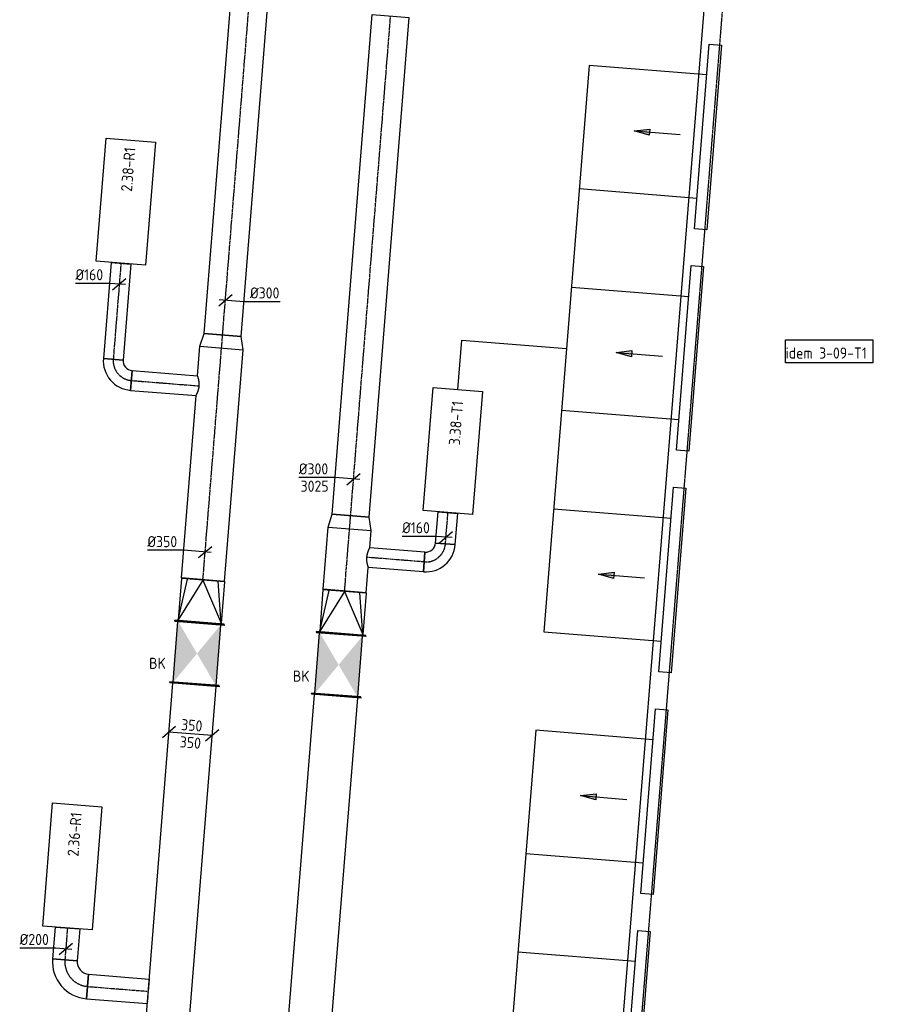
# Model space of a CAD drawing. Header units: millimetres. Extents: x -2745 to 52607, y -299 to 65129.
# Tile 30 of 40: x 8416 to 15356, y 34775 to 42748. Entities that reach past the tile are written whole.
import ezdxf

# ---------------------------------------------------------------- set-up
doc = ezdxf.new("R2010")
doc.units = ezdxf.units.MM
for name, pattern in [('2322107', [2000, 1000, 1000]), ('2322108', [7, 5, -2]), ('CENTER2', [28.575, 19.05, -3.175, 3.175, -3.175]), ('SMALL_DASH', [1.5, 0.5, -1])]:
    doc.linetypes.add(name, pattern=pattern)
for name, color, linetype in [('WL561---_AANVOER', 1, '2322107'), ('WL561---_RETOUR', 5, '2322108'), ('WL570---_APP', 2, 'Continuous'), ('WL570---_RETOUR_D', 4, 'Continuous'), ('WL570---_RETOUR_HL', 1, 'CENTER2'), ('WL570---_TOEVOER', 3, 'Continuous'), ('WL570---_TOEVOER_D', 3, 'Continuous'), ('WL570---_TOEVOER_HL', 1, 'CENTER2'), ('WL570---_TOEVOER_RST', 3, 'Continuous'), ('WM570---', 1, 'Continuous'), ('WM570---_RETOUR', 1, 'Continuous'), ('WM570---_TOEVOER', 1, 'Continuous')]:
    doc.layers.add(name, color=color, linetype=linetype)
doc.styles.add('STABICAD-018', font='ISOCP.SHX', dxfattribs={"height": 90})
doc.styles.add('STABICAD-025', font='ISOCP.SHX', dxfattribs={"height": 125})

# ---------------------------------------------------------------- blocks, each defined once
blk = doc.blocks.new('*U990')
at = {"color": 0, "linetype": 'Continuous'}
for p, q in [((0, 200, -3025), (5, 200, -3025)), ((0, -200, -3025), (0, 200, -3025)), ((5, -200, -3025), (5, 200, -3025)), ((5, 175, -3025), (7418.8, 175, -3025)), ((7423.8, 200, -3025), (7418.8, 200, -3025)), ((7418.8, -200, -3025), (7418.8, 200, -3025)), ((7423.8, -200, -3025), (7423.8, 200, -3025)), ((0, -200, -3025), (5, -200, -3025)), ((5, -175, -3025), (7418.8, -175, -3025)), ((7423.8, -200, -3025), (7418.8, -200, -3025))]:
    blk.add_line(p, q, dxfattribs=at)
at = {"layer": 'WM570---_RETOUR', "color": 2, "style": 'STABICAD-025'}
for tag, p in [('SECTIONCODE', (9103.7, 30178.7, 3025)), ('POSITIONCODE', (9103.7, 30178.7, 3025)), ('CODE', (9237.1, 29966.1, 3025))]:
    blk.add_attdef(tag, p, '', height=1.8, dxfattribs=at)
blk = doc.blocks.new('*U958')
at = {"color": 0, "linetype": 'Continuous'}
for p, q in [((0, 200, -3025), (5, 200, -3025)), ((0, -200, -3025), (0, 200, -3025)), ((5, -200, -3025), (5, 200, -3025)), ((5, 175, -3025), (4409, 175, -3025)), ((4414, 200, -3025), (4409, 200, -3025)), ((4409, -200, -3025), (4409, 200, -3025)), ((4414, -200, -3025), (4414, 200, -3025)), ((0, -200, -3025), (5, -200, -3025)), ((5, -175, -3025), (4409, -175, -3025)), ((4414, -200, -3025), (4409, -200, -3025))]:
    blk.add_line(p, q, dxfattribs=at)
at = {"layer": 'WM570---_RETOUR', "color": 2, "style": 'STABICAD-025'}
for tag in ['CODE', 'SECTIONCODE', 'POSITIONCODE']:
    blk.add_attdef(tag, (10624.2, 32874.7, 3025), '', height=1.8, dxfattribs=at)
blk = doc.blocks.new('*U988')
at = {"linetype": 'Continuous'}
for points in [[(-250, 175), (250, 175), (0, 0)], [(-250, -175), (250, -175), (0, 0)]]:
    blk.add_hatch(color=2, dxfattribs=at).paths.add_polyline_path(points, flags=0)
at = {"color": 2, "linetype": 'Continuous'}
for p, q in [((-250, 200, -3025), (-245, 200, -3025)), ((-250, -200, -3025), (-250, 200, -3025)), ((-245, -200, -3025), (-245, 200, -3025)), ((-245, 175, -3025), (245, 175, -3025)), ((250, 200, -3025), (245, 200, -3025)), ((245, -200, -3025), (245, 200, -3025)), ((250, -200, -3025), (250, 200, -3025)), ((-250, -200, -3025), (-245, -200, -3025)), ((-245, -175, -3025), (245, -175, -3025)), ((250, -200, -3025), (245, -200, -3025))]:
    blk.add_line(p, q, dxfattribs=at)
at = {"layer": 'WM570---_RETOUR', "color": 1}
for tag, p, style in [('PRODUCTCODE', (10425.9, 38190.3, 3025), 'STABICAD-018'), ('PRODUCTCODE2', (9850.9, 37615.3, 3025), 'STABICAD-025')]:
    blk.add_attdef(tag, p, '', height=1.8, dxfattribs=dict(at, style=style))
at = {"layer": 'WM570---_RETOUR', "color": 2}
for tag, p, style in [('CODE', (9850.9, 37715.3, 3025), 'STABICAD-018'), ('FREETEXT', (9850.9, 37665.3, 3025), 'STABICAD-018'), ('SECTIONCODE', (9850.9, 37615.3, 3025), 'STABICAD-025'), ('POSITIONCODE', (9850.9, 37615.3, 3025), 'STABICAD-025'), ('INDICATIONTEXT', (9462.6, 37491.1, 3025), 'STABICAD-018')]:
    blk.add_attdef(tag, p, '', height=1.8, dxfattribs=dict(at, style=style))
blk = doc.blocks.new('*U1009')
at = {"color": 0, "linetype": 'Continuous'}
for p, q in [((-120.6, 59.8, -3025), (-228.3, -31.8, -3025)), ((174.4, -14, -3025), (-174.4, 14, -3025)), ((228.3, 31.8, -3025), (120.6, -59.8, -3025))]:
    blk.add_line(p, q, dxfattribs=at)
at = {"color": 0, "linetype": 'Continuous', "style": 'STABICAD-018'}
for p in [(-78.8, 31.4, -3025), (-90, -108.2, -3025)]:
    blk.add_text('350', height=90, rotation=355.41265, dxfattribs=at).set_placement(p)
at = {"layer": 'WM570---_RETOUR', "color": 2, "style": 'STABICAD-025'}
blk.add_attdef('CODE', (9798.6, 36964.4, 3025), '', height=1.8, dxfattribs=at)
blk = doc.blocks.new('*U953')
at = {"linetype": 'Continuous'}
for points in [[(-250, 175), (250, 175), (0, 0)], [(-250, -175), (250, -175), (0, 0)]]:
    blk.add_hatch(color=2, dxfattribs=at).paths.add_polyline_path(points, flags=0)
at = {"color": 2, "linetype": 'Continuous'}
for p, q in [((-250, 200, -3025), (-245, 200, -3025)), ((-250, -200, -3025), (-250, 200, -3025)), ((-245, -200, -3025), (-245, 200, -3025)), ((-245, 175, -3025), (245, 175, -3025)), ((250, 200, -3025), (245, 200, -3025)), ((245, -200, -3025), (245, 200, -3025)), ((250, -200, -3025), (250, 200, -3025)), ((-250, -200, -3025), (-245, -200, -3025)), ((-245, -175, -3025), (245, -175, -3025)), ((250, -200, -3025), (245, -200, -3025))]:
    blk.add_line(p, q, dxfattribs=at)
at = {"layer": 'WM570---_RETOUR', "color": 1}
for tag, p, style in [('PRODUCTCODE', (11572.2, 38098.8, 3025), 'STABICAD-018'), ('PRODUCTCODE2', (10997.2, 37523.8, 3025), 'STABICAD-025')]:
    blk.add_attdef(tag, p, '', height=1.8, dxfattribs=dict(at, style=style))
at = {"layer": 'WM570---_RETOUR', "color": 2}
for tag, p, style in [('CODE', (10997.2, 37623.8, 3025), 'STABICAD-018'), ('FREETEXT', (10997.2, 37573.8, 3025), 'STABICAD-018'), ('SECTIONCODE', (10997.2, 37523.8, 3025), 'STABICAD-025'), ('POSITIONCODE', (10997.2, 37523.8, 3025), 'STABICAD-025'), ('INDICATIONTEXT', (10626.4, 37387.2, 3025), 'STABICAD-018')]:
    blk.add_attdef(tag, p, '', height=1.8, dxfattribs=dict(at, style=style))
blk = doc.blocks.new('*U989')
at = {"color": 0, "linetype": 'Continuous'}
for p, q in [((-5, 200, -3025), (0, 200, -3025)), ((-5, -200, -3025), (-5, 200, -3025)), ((0, -200, -3025), (0, 200, -3025)), ((5, 175, -3025), (0, 175, -3025)), ((340, 0, -3025), (5, 175, -3025)), ((5, 175, -3025), (340, 123.7, -3025)), ((340, 175, -3025), (5, 175, -3025)), ((345, 175, -3025), (340, 175, -3025)), ((340, -175, -3025), (340, 175, -3025)), ((345, -175, -3025), (345, 175, -3025)), ((340, 0, -3025), (5, -175, -3025)), ((5, -175, -3025), (340, -123.7, -3025)), ((-5, -200, -3025), (0, -200, -3025)), ((5, -175, -3025), (0, -175, -3025)), ((340, -175, -3025), (5, -175, -3025)), ((345, -175, -3025), (340, -175, -3025))]:
    blk.add_line(p, q, dxfattribs=at)
at = {"layer": 'WM570---_RETOUR', "color": 2}
for tag, p, style in [('CODE', (9871.3, 37969.5, 3025), 'STABICAD-018'), ('SECTIONCODE', (9871.3, 37869.5, 3025), 'STABICAD-025'), ('POSITIONCODE', (9871.3, 37869.5, 3025), 'STABICAD-025')]:
    blk.add_attdef(tag, p, '', height=1.8, dxfattribs=dict(at, style=style))
blk = doc.blocks.new('*U994')
at = {"color": 0, "linetype": 'Continuous'}
for p, q in [((0, 175, -3025), (1481.4, 175, -3025)), ((0, -175, -3025), (0, 175, -3025)), ((1641.4, 175, -3025), (1881.7, 175, -3025)), ((1881.7, 175, -3025), (1881.7, -175, -3025)), ((0, -175, -3025), (1881.7, -175, -3025))]:
    blk.add_line(p, q, dxfattribs=at)
at = {"layer": 'WL570---_RETOUR_HL', "linetype": 'CENTER2'}
blk.add_line((0, 0, -3025), (1881.7, 0, -3025), dxfattribs=at)
at = {"layer": 'WM570---_RETOUR', "color": 2, "style": 'STABICAD-025'}
for tag in ['CODE', 'SECTIONCODE', 'POSITIONCODE']:
    blk.add_attdef(tag, (9898.9, 38213.4, 3025), '', height=1.8, dxfattribs=at)
blk = doc.blocks.new('*U1007')
at = {"color": 0, "linetype": 'Continuous'}
for p, q in [((-174.4, 14, -3025), (-467.5, 14, -3025)), ((49.8, -4, -3025), (-174.4, 14, -3025)), ((-53.8, -45.8, -3025), (53.8, 45.8, -3025))]:
    blk.add_line(p, q, dxfattribs=at)
at = {"color": 0, "linetype": 'Continuous', "style": 'STABICAD-018'}
blk.add_text('%%c350', height=90, dxfattribs=at).set_placement((-467.5, 39, -3025))
at = {"layer": 'WM570---_RETOUR', "color": 2, "style": 'STABICAD-025'}
blk.add_attdef('CODE', (9916.8, 38437.3, 3025), '', height=1.8, dxfattribs=at)
blk = doc.blocks.new('*U946')
at = {"color": 0, "linetype": 'Continuous'}
for p, q in [((0, 80, -2975), (253.7, 80, -2975)), ((0, -80, -2975), (0, 80, -2975)), ((253.7, 80, -2975), (253.7, -80, -2975)), ((0, -80, -2975), (253.7, -80, -2975))]:
    blk.add_line(p, q, dxfattribs=at)
at = {"layer": 'WL570---_TOEVOER_HL', "linetype": 'CENTER2'}
blk.add_line((0, 0, -2975), (253.7, 0, -2975), dxfattribs=at)
at = {"layer": 'WM570---_RETOUR', "color": 2, "style": 'STABICAD-018'}
for tag, p in [('POSITIONCODE', (11728.5, 38721.3, 2975)), ('CODE', (11861.6, 38503.6, 2975)), ('SECTIONCODE', (11861.6, 38503.6, 2975))]:
    blk.add_attdef(tag, p, '', height=1.8, dxfattribs=at)
blk = doc.blocks.new('*U947')
at = {"color": 0, "linetype": 'Continuous'}
for p, q in [((-79.7, 6.4, -2975), (-354.8, 6.4, -2975)), ((49.8, -4, -2975), (-79.7, 6.4, -2975)), ((-53.8, -45.9, -2975), (53.8, 45.9, -2975))]:
    blk.add_line(p, q, dxfattribs=at)
at = {"color": 0, "linetype": 'Continuous', "style": 'STABICAD-018'}
blk.add_text('%%c160', height=90, dxfattribs=at).set_placement((-354.8, 31.4, -2975))
at = {"layer": 'WM570---_RETOUR', "color": 2, "style": 'STABICAD-018'}
blk.add_attdef('CODE', (11865.9, 38557.5, 2975), '', height=1.8, dxfattribs=at)
blk = doc.blocks.new('*U957')
at = {"color": 0, "linetype": 'Continuous'}
for p, q in [((0, 175, -3025), (505, 175, -3025)), ((0, -175, -3025), (0, 175, -3025)), ((505, 175, -3025), (505, -175, -3025)), ((0, -175, -3025), (205.6, -175, -3025)), ((365.6, -175, -3025), (505, -175, -3025))]:
    blk.add_line(p, q, dxfattribs=at)
at = {"layer": 'WL570---_TOEVOER_HL', "linetype": 'CENTER2'}
blk.add_line((0, 0, -3025), (505, 0, -3025), dxfattribs=at)
at = {"layer": 'WM570---_RETOUR', "color": 2, "style": 'STABICAD-018'}
for tag, p in [('SECTIONCODE', (10922.3, 38465.8, 3025)), ('POSITIONCODE', (10922.3, 38465.8, 3025)), ('CODE', (11045.2, 38121.9, 3025))]:
    blk.add_attdef(tag, p, '', height=1.8, dxfattribs=at)
blk = doc.blocks.new('*U954')
at = {"color": 0, "linetype": 'Continuous'}
for p, q in [((-5, 200, -3025), (0, 200, -3025)), ((-5, -200, -3025), (-5, 200, -3025)), ((0, -200, -3025), (0, 200, -3025)), ((5, 175, -3025), (0, 175, -3025)), ((340, 0, -3025), (5, 175, -3025)), ((5, 175, -3025), (340, 123.7, -3025)), ((340, 175, -3025), (5, 175, -3025)), ((345, 175, -3025), (340, 175, -3025)), ((340, -175, -3025), (340, 175, -3025)), ((345, -175, -3025), (345, 175, -3025)), ((340, 0, -3025), (5, -175, -3025)), ((5, -175, -3025), (340, -123.7, -3025)), ((-5, -200, -3025), (0, -200, -3025)), ((5, -175, -3025), (0, -175, -3025)), ((340, -175, -3025), (5, -175, -3025)), ((345, -175, -3025), (340, -175, -3025)), ((345, -166.3, -3025), (345, -166.3, -3025))]:
    blk.add_line(p, q, dxfattribs=at)
at = {"layer": 'WM570---_RETOUR', "color": 2, "style": 'STABICAD-025'}
for tag in ['SECTIONCODE', 'CODE', 'POSITIONCODE']:
    blk.add_attdef(tag, (11017.6, 37778, 3025), '', height=1.8, dxfattribs=at)
blk = doc.blocks.new('*U945')
at = {"color": 0, "linetype": 'Continuous'}
for p, q in [((-160, -80, -2975), (-160, 80, -2975)), ((80, -160, -2975), (-80, -160, -2975))]:
    blk.add_line(p, q, dxfattribs=at)
for radius, start in [(240, 360), (80, 0)]:
    blk.add_arc((-160, -160, -2975), radius, start, 90, dxfattribs=at)
at = {"layer": 'WL570---_TOEVOER_HL', "linetype": 'CENTER2'}
blk.add_arc((-160, -160, -2975), 160, 360, 90, dxfattribs=at)
at = {"layer": 'WM570---_RETOUR', "color": 2, "style": 'STABICAD-025'}
for tag in ['CODE', 'SECTIONCODE', 'POSITIONCODE']:
    blk.add_attdef(tag, (11848.8, 38344.1, 2975), '', height=1.8, dxfattribs=at)
blk = doc.blocks.new('*U959')
at = {"color": 0, "linetype": 'Continuous'}
for p, q in [((0, 80, -3025), (448.3, 80, -3025)), ((0, -80, -3025), (0, 80, -3025)), ((0, -80, -3025), (448.3, -80, -3025))]:
    blk.add_line(p, q, dxfattribs=at)
blk.add_spline([(448.5, -79.6, -3025), (449.1, -78.4, -3025), (450, -76.3, -3025), (451.2, -73.5, -3025), (452.7, -69.9, -3025), (454.4, -65.7, -3025), (456.3, -60.7, -3025), (458.2, -55.1, -3025), (460.2, -49, -3025), (462, -42.3, -3025), (463.7, -35.2, -3025), (465.2, -27.8, -3025), (466.4, -20.1, -3025), (467.2, -12.1, -3025), (467.6, -4.1, -3025), (467.6, 4.1, -3025), (467.2, 12.1, -3025), (466.4, 20.1, -3025), (465.2, 27.8, -3025), (463.7, 35.2, -3025), (462, 42.3, -3025), (460.2, 49, -3025), (458.2, 55.1, -3025), (456.3, 60.7, -3025), (454.4, 65.7, -3025), (452.7, 69.9, -3025), (451.2, 73.5, -3025), (450, 76.3, -3025), (449.1, 78.4, -3025), (448.5, 79.6, -3025), (448.3, 80, -3025)], degree=3, dxfattribs=at)
at = {"layer": 'WL570---_TOEVOER_HL', "linetype": 'CENTER2'}
blk.add_line((0, 0, -3025), (467.7, 0, -3025), dxfattribs=at)
at = {"layer": 'WM570---_RETOUR', "color": 2, "style": 'STABICAD-025'}
for tag in ['CODE', 'SECTIONCODE', 'POSITIONCODE']:
    blk.add_attdef(tag, (11689.4, 38356.9, 3025), '', height=1.8, dxfattribs=at)
blk = doc.blocks.new('*U955')
at = {"color": 0, "linetype": 'Continuous'}
for p, q in [((0, 175, -3025), (106.1, 150, -3025)), ((0, 175, -3025), (0, -175, -3025)), ((106.1, 150, -3025), (106.1, -150, -3025)), ((0, -175, -3025), (106.1, -150, -3025))]:
    blk.add_line(p, q, dxfattribs=at)
at = {"layer": 'WL570---_TOEVOER_HL', "linetype": 'CENTER2'}
blk.add_line((0, 0, -3025), (106.1, 0, -3025), dxfattribs=at)
for centre in [(0, 0, -3025), (106.1, 0, -3025)]:
    blk.add_circle(centre, 0.0125, dxfattribs=at)
at = {"layer": 'WM570---_RETOUR', "color": 2}
for tag, p, style in [('CODE', (11085.5, 38725.3, 3025), 'STABICAD-018'), ('SECTIONCODE', (11085.5, 38625.3, 3025), 'STABICAD-025'), ('POSITIONCODE', (11085.5, 38625.3, 3025), 'STABICAD-025')]:
    blk.add_attdef(tag, p, '', height=1.8, dxfattribs=dict(at, style=style))
blk = doc.blocks.new('*U970')
at = {"color": 0, "linetype": 'Continuous'}
for p, q in [((0, 150, -3025), (4059.9, 150, -3025)), ((0, -150, -3025), (0, 150, -3025)), ((4059.9, 150, -3025), (4059.9, -150, -3025)), ((0, -150, -3025), (4059.9, -150, -3025))]:
    blk.add_line(p, q, dxfattribs=at)
at = {"layer": 'WL570---_TOEVOER_HL', "linetype": 'CENTER2'}
blk.add_line((0, 0, -3025), (4059.9, 0, -3025), dxfattribs=at)
at = {"layer": 'WM570---_RETOUR', "color": 2, "style": 'STABICAD-025'}
for tag in ['CODE', 'SECTIONCODE', 'POSITIONCODE']:
    blk.add_attdef(tag, (11094, 38731.1, 3025), '', height=1.8, dxfattribs=at)
blk = doc.blocks.new('*U979')
at = {"color": 0, "linetype": 'Continuous'}
for p, q in [((-149.5, 12, -3025), (-442.6, 12, -3025)), ((49.8, -4, -3025), (-149.5, 12, -3025)), ((-53.8, -45.9, -3025), (53.8, 45.9, -3025))]:
    blk.add_line(p, q, dxfattribs=at)
at = {"color": 0, "linetype": 'Continuous', "style": 'STABICAD-018'}
for s, p in [('%%c300', (-442.6, 37, -3025)), ('3025', (-428.3, -103, -3025))]:
    blk.add_text(s, height=90, dxfattribs=at).set_placement(p)
at = {"layer": 'WM570---_RETOUR', "color": 2, "style": 'STABICAD-025'}
blk.add_attdef('CODE', (11117.7, 39028.2, 3025), '', height=1.8, dxfattribs=at)
blk = doc.blocks.new('*U981')
at = {"color": 0, "linetype": 'Continuous'}
for p, q in [((0, 100, -3000), (258.9, 100, -3000)), ((0, -100, -3000), (0, 100, -3000)), ((258.9, 100, -3000), (258.9, -100, -3000)), ((0, -100, -3000), (258.9, -100, -3000))]:
    blk.add_line(p, q, dxfattribs=at)
at = {"layer": 'WL570---_RETOUR_HL', "linetype": 'CENTER2'}
blk.add_line((0, 0, -3000), (258.9, 0, -3000), dxfattribs=at)
at = {"layer": 'WM570---_RETOUR', "color": 2, "style": 'STABICAD-018'}
for tag, p in [('CODE', (8802.3, 35392.7, 3000)), ('SECTIONCODE', (8946.3, 35311.4, 3000)), ('POSITIONCODE', (8946.3, 35311.4, 3000))]:
    blk.add_attdef(tag, p, '', height=1.8, dxfattribs=at)
blk = doc.blocks.new('*U982')
at = {"color": 0, "linetype": 'Continuous'}
for p, q in [((-79.7, 6.4, -3000), (-372.8, 6.4, -3000)), ((49.8, -4, -3000), (-79.7, 6.4, -3000)), ((-53.8, -45.9, -3000), (53.8, 45.9, -3000))]:
    blk.add_line(p, q, dxfattribs=at)
at = {"color": 0, "linetype": 'Continuous', "style": 'STABICAD-018'}
blk.add_text('%%c200', height=90, dxfattribs=at).set_placement((-372.8, 31.4, -3000))
at = {"layer": 'WM570---_RETOUR', "color": 2, "style": 'STABICAD-018'}
blk.add_attdef('CODE', (8788.8, 35223.5, 3000), '', height=1.8, dxfattribs=at)
blk = doc.blocks.new('*U980')
at = {"color": 0, "linetype": 'Continuous'}
for p, q in [((-100, 200, -3000), (100, 200, -3000)), ((-200, -100, -3000), (-200, 100, -3000))]:
    blk.add_line(p, q, dxfattribs=at)
for radius in [100, 300]:
    blk.add_arc((-200, 200, -3000), radius, 270, 360, dxfattribs=at)
at = {"layer": 'WL570---_RETOUR_HL', "linetype": 'CENTER2'}
blk.add_arc((-200, 200, -3000), 200, 270, 0, dxfattribs=at)
at = {"layer": 'WM570---_RETOUR', "color": 2, "style": 'STABICAD-025'}
for tag in ['CODE', 'SECTIONCODE', 'POSITIONCODE']:
    blk.add_attdef(tag, (8765.7, 34935.2, 3000), '', height=1.8, dxfattribs=at)
blk = doc.blocks.new('*U992')
at = {"color": 0, "linetype": 'Continuous'}
for p, q in [((0, 100, -3000), (492.4, 100, -3000)), ((0, -100, -3000), (0, 100, -3000)), ((492.4, 100, -3000), (492.4, -0.1, -3000)), ((0, -100, -3000), (492.3, -100, -3000))]:
    blk.add_line(p, q, dxfattribs=at)
at = {"color": 2, "linetype": 'SMALL_DASH'}
for p in [(492.4, -0.1, -3000), (492.3, -100, -3000)]:
    blk.add_line(p, (492.4, -100, -3000), dxfattribs=at)
at = {"layer": 'WL570---_RETOUR_HL', "linetype": 'CENTER2'}
blk.add_line((0, 0, -3000), (492.4, 0, -3000), dxfattribs=at)
at = {"layer": 'WM570---_RETOUR', "color": 2, "style": 'STABICAD-025'}
for tag in ['CODE', 'SECTIONCODE', 'POSITIONCODE']:
    blk.add_attdef(tag, (8965.1, 34919.2, 3000), '', height=1.8, dxfattribs=at)
blk = doc.blocks.new('*U984')
at = {"color": 0, "linetype": 'Continuous'}
for p, q in [((0, 80, -3000), (779.4, 80, -3000)), ((0, -80, -3000), (0, 80, -3000)), ((779.4, 80, -3000), (779.4, -80, -3000)), ((0, -80, -3000), (779.4, -80, -3000))]:
    blk.add_line(p, q, dxfattribs=at)
at = {"layer": 'WL570---_RETOUR_HL', "linetype": 'CENTER2'}
blk.add_line((0, 0, -3000), (779.4, 0, -3000), dxfattribs=at)
at = {"layer": 'WM570---_RETOUR', "color": 2, "style": 'STABICAD-018'}
for tag, p in [('CODE', (9235.2, 40775.3, 3000)), ('SECTIONCODE', (9347.3, 40295.6, 3000)), ('POSITIONCODE', (9347.3, 40295.6, 3000))]:
    blk.add_attdef(tag, p, '', height=1.8, dxfattribs=at)
blk = doc.blocks.new('*U985')
at = {"color": 0, "linetype": 'Continuous'}
for p, q in [((-79.7, 6.4, -3000), (-354.8, 6.4, -3000)), ((49.8, -4, -3000), (-79.7, 6.4, -3000)), ((-53.8, -45.9, -3000), (53.8, 45.9, -3000))]:
    blk.add_line(p, q, dxfattribs=at)
at = {"color": 0, "linetype": 'Continuous', "style": 'STABICAD-018'}
blk.add_text('%%c160', height=90, dxfattribs=at).set_placement((-354.8, 31.4, -3000))
at = {"layer": 'WM570---_RETOUR', "color": 2, "style": 'STABICAD-018'}
blk.add_attdef('CODE', (9221.7, 40606.2, 3000), '', height=1.8, dxfattribs=at)
blk = doc.blocks.new('*U983')
at = {"color": 0, "linetype": 'Continuous'}
for p, q in [((-80, 160, -3000), (80, 160, -3000)), ((-160, -80, -3000), (-160, 80, -3000))]:
    blk.add_line(p, q, dxfattribs=at)
for radius, end in [(80, 360), (240, 0)]:
    blk.add_arc((-160, 160, -3000), radius, 270, end, dxfattribs=at)
at = {"layer": 'WL570---_RETOUR_HL', "linetype": 'CENTER2'}
blk.add_arc((-160, 160, -3000), 160, 270, 0, dxfattribs=at)
at = {"layer": 'WM570---_RETOUR', "color": 2, "style": 'STABICAD-025'}
for tag in ['CODE', 'SECTIONCODE', 'POSITIONCODE']:
    blk.add_attdef(tag, (9160.3, 39838.9, 3000), '', height=1.8, dxfattribs=at)
blk = doc.blocks.new('*U993')
at = {"color": 0, "linetype": 'Continuous'}
for p, q in [((0, 80, -3025), (531.2, 80, -3025)), ((0, -80, -3025), (0, 80, -3025)), ((0, -80, -3025), (531.2, -80, -3025))]:
    blk.add_line(p, q, dxfattribs=at)
blk.add_spline([(531.4, -79.6, -3025), (531.9, -78.4, -3025), (532.8, -76.3, -3025), (534.1, -73.5, -3025), (535.6, -69.9, -3025), (537.3, -65.7, -3025), (539.1, -60.7, -3025), (541.1, -55.1, -3025), (543, -49, -3025), (544.9, -42.3, -3025), (546.6, -35.2, -3025), (548.1, -27.8, -3025), (549.3, -20, -3025), (550.1, -12.1, -3025), (550.5, -4, -3025), (550.5, 4.1, -3025), (550.1, 12.1, -3025), (549.3, 20.1, -3025), (548.1, 27.8, -3025), (546.6, 35.2, -3025), (544.9, 42.3, -3025), (543.1, 49, -3025), (541.1, 55.1, -3025), (539.2, 60.7, -3025), (537.3, 65.7, -3025), (535.6, 70, -3025), (534.1, 73.5, -3025), (532.9, 76.3, -3025), (532, 78.4, -3025), (531.4, 79.6, -3025), (531.2, 80, -3025)], degree=3, dxfattribs=at)
at = {"layer": 'WL570---_RETOUR_HL', "linetype": 'CENTER2'}
blk.add_line((0, 0, -3025), (550.6, 0, -3025), dxfattribs=at)
at = {"layer": 'WM570---_RETOUR', "color": 2, "style": 'STABICAD-025'}
for tag in ['CODE', 'SECTIONCODE', 'POSITIONCODE']:
    blk.add_attdef(tag, (9319.8, 39826.1, 3025), '', height=1.8, dxfattribs=at)
blk = doc.blocks.new('*U986')
at = {"color": 0, "linetype": 'Continuous'}
for p, q in [((0, 175, -3025), (106.1, 150, -3025)), ((0, 175, -3025), (0, -175, -3025)), ((106.1, 150, -3025), (106.1, -150, -3025)), ((0, -175, -3025), (106.1, -150, -3025))]:
    blk.add_line(p, q, dxfattribs=at)
at = {"layer": 'WL570---_RETOUR_HL', "linetype": 'CENTER2'}
blk.add_line((0, 0, -3025), (106.1, 0, -3025), dxfattribs=at)
for centre in [(0, 0, -3025), (106.1, 0, -3025)]:
    blk.add_circle(centre, 0.0125, dxfattribs=at)
at = {"layer": 'WM570---_RETOUR', "color": 2}
for tag, p, style in [('CODE', (10049.4, 40189.1, 3025), 'STABICAD-018'), ('SECTIONCODE', (10049.4, 40089.1, 3025), 'STABICAD-025'), ('POSITIONCODE', (10049.4, 40089.1, 3025), 'STABICAD-025')]:
    blk.add_attdef(tag, p, '', height=1.8, dxfattribs=dict(at, style=style))
blk = doc.blocks.new('*U1005')
at = {"color": 0, "linetype": 'Continuous'}
for p, q in [((0, 150, -3025), (2737.7, 150, -3025)), ((0, -150, -3025), (0, 150, -3025)), ((2737.7, 150, -3025), (2737.7, -150, -3025)), ((0, -150, -3025), (2737.7, -150, -3025))]:
    blk.add_line(p, q, dxfattribs=at)
at = {"layer": 'WL570---_RETOUR_HL', "linetype": 'CENTER2'}
blk.add_line((0, 0, -3025), (2737.7, 0, -3025), dxfattribs=at)
at = {"layer": 'WM570---_RETOUR', "color": 2, "style": 'STABICAD-025'}
for tag in ['CODE', 'SECTIONCODE', 'POSITIONCODE']:
    blk.add_attdef(tag, (10057.8, 40194.8, 3025), '', height=1.8, dxfattribs=at)
blk = doc.blocks.new('*U1018')
at = {"color": 0, "linetype": 'Continuous'}
for p, q in [((-53.8, -45.8, -3025), (53.8, 45.8, -3025)), ((-49.8, 4, -3025), (149.5, -12, -3025)), ((149.5, -12, -3025), (442.6, -12, -3025))]:
    blk.add_line(p, q, dxfattribs=at)
at = {"color": 0, "linetype": 'Continuous', "style": 'STABICAD-018'}
blk.add_text('%%c300', height=90, dxfattribs=at).set_placement((199.5, 13, -3025))
at = {"layer": 'WM570---_RETOUR', "color": 2, "style": 'STABICAD-025'}
blk.add_attdef('CODE', (10080.5, 40476.9, 3025), '', height=1.8, dxfattribs=at)
blk = doc.blocks.new('DM_SYM002')
at = {"color": 0, "linetype": 'Continuous'}
for p, q in [((0, 0), (-7.5, 0)), ((-2.5, -0.5), (-2.5, 0.5)), ((-2.5, 0.5), (0, 0)), ((0, 0), (-2.5, -0.5))]:
    blk.add_line(p, q, dxfattribs=at)
blk.add_solid([(-2.5, 0.5), (-2.5, -0.5), (0, 0)], dxfattribs=at)

msp = doc.modelspace()

# ---------------------------------------------------------------- linework, layer by layer
at = {"layer": 'WL561---_AANVOER', "linetype": '2322107'}
msp.add_line((12695.5, 27139.1), (14688.4, 51977.8), dxfattribs=at)
at = {"layer": 'WL561---_RETOUR', "linetype": '2322108'}
msp.add_line((12857, 27276.7), (14849.5, 52109.4), dxfattribs=at)
at = {"layer": 'WL570---_APP', "color": 2}
for points in [[(9115.6, 41788), (9514.3, 41756.1), (9434.6, 40759.3), (9035.9, 40791.2)], [(11762.2, 39769.3), (12161, 39737.4), (12081.2, 38740.6), (11682.5, 38772.5)], [(8682.7, 36405.4), (9081.4, 36373.5), (9001.7, 35376.7), (8602.9, 35408.6)]]:
    msp.add_lwpolyline(points, close=True, dxfattribs=at)
at = {"layer": 'WL570---_TOEVOER_RST'}
for points in [[(13995.7, 42550.4), (14095.2, 42542.5), (13975.7, 41047.2), (13876, 41055.2)], [(13851.4, 40756.2), (13950.9, 40748.2), (13831.3, 39253), (13731.6, 39261)], [(13707, 38962), (13806.5, 38954), (13687, 37458.8), (13587.3, 37466.8)], [(13562.7, 37167.8), (13662.2, 37159.8), (13542.6, 35664.6), (13442.9, 35672.6)], [(13418.3, 35373.6), (13517.8, 35365.6), (13398.3, 33870.4), (13298.6, 33878.4)]]:
    msp.add_lwpolyline(points, close=True, dxfattribs=at)
for points in [[(13976.2, 42300), (13025.8, 42376.4), (12656.9, 37791.2), (13607.2, 37715.2)], [(12945.6, 41379.6), (13896, 41303.2)], [(12881.5, 40582.2), (13831.3, 40506.2)], [(11962, 39753.3), (11994.1, 40152), (12841.4, 40083.8)], [(12801.3, 39585.4), (13751.5, 39509)], [(12737.1, 38788), (13687, 38712)], [(13543.1, 36917.4), (12592.8, 36993.8), (12223.8, 32408.6), (13174.2, 32332.2)], [(12512.6, 35997), (13462.9, 35920.6)], [(12448.4, 35199.6), (13398.7, 35123.2)]]:
    msp.add_lwpolyline(points, dxfattribs=at)
at = {"layer": 'WM570---_TOEVOER'}
msp.add_lwpolyline([(14614, 40156.3), (15319.5, 40156.3), (15319.5, 39968), (14614, 39968)], close=True, dxfattribs=at)

# ---------------------------------------------------------------- block references
at = {"layer": 'WL570---_RETOUR_D', "linetype": 'Continuous'}
for name, p, rotation in [('*U1005', (10057.8, 40194.8, 3025), 85.41264576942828), ('*U984', (9235.2, 40775.3, 3000), 265.4252747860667), ('*U986', (10049.4, 40089.1, 3025), 85.41264576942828), ('*U994', (9898.9, 38213.4, 3025), 85.41264576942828), ('*U983', (9160.3, 39838.9, 3000), 265.4252747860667), ('*U993', (9319.8, 39826.1, 3025), 355.4252747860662), ('*U989', (9871.3, 37869.5, 3025), 85.41264576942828), ('*U990', (9237.1, 29966.1, 3025), 85.41264576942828), ('*U981', (8802.3, 35392.7, 3000), 265.4252747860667), ('*U980', (8765.7, 34935.2, 3000), 265.4252747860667), ('*U992', (8965.1, 34919.2, 3000), 355.4252747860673)]:
    msp.add_blockref(name, p, dxfattribs=dict(at, rotation=rotation))
at = {"layer": 'WL570---_RETOUR_D', "color": 2, "linetype": 'Continuous'}
ref = msp.add_blockref('*U988', (9850.9, 37615.3, 3025), dxfattribs=dict(at, rotation=85.41264576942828))
ref.add_attrib('INDICATIONTEXT', 'BK', (9462.6, 37491.1, 3025), dxfattribs={"layer": '0', "color": 2, "linetype": 'SMALL_DASH', "height": 90, "style": 'STABICAD-018'})
at = {"layer": 'WL570---_TOEVOER', "linetype": 'Continuous', "xscale": 49.99999999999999, "yscale": 49.99999999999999, "zscale": 49.99999999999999, "rotation": 175.4252666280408}
for p in [(13387.9, 41846.9), (13243.6, 40052.7), (13099.2, 38258.5), (12954.9, 36464.3)]:
    msp.add_blockref('DM_SYM002', p, dxfattribs=at)
at = {"layer": 'WL570---_TOEVOER_D', "linetype": 'Continuous'}
for name, p, rotation in [('*U970', (11094, 38731.1, 3025), 85.42526662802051), ('*U946', (11861.6, 38503.6, 2975), 85.42526662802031), ('*U955', (11085.5, 38625.3, 3025), 85.42526662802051), ('*U957', (11045.2, 38121.9, 3025), 85.42526662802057), ('*U945', (11848.8, 38344.1, 2975), 265.4252666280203), ('*U959', (11689.4, 38356.9, 3025), 175.4252666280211), ('*U954', (11017.6, 37778, 3025), 85.41264576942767), ('*U958', (10624.2, 32874.7, 3025), 85.41264576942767)]:
    msp.add_blockref(name, p, dxfattribs=dict(at, rotation=rotation))
at = {"layer": 'WL570---_TOEVOER_D', "color": 2, "linetype": 'Continuous'}
ref = msp.add_blockref('*U953', (10997.2, 37523.8, 3025), dxfattribs=dict(at, rotation=85.41264576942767))
ref.add_attrib('INDICATIONTEXT', 'BK', (10626.4, 37387.2, 3025), dxfattribs={"layer": '0', "color": 2, "linetype": 'Continuous', "height": 90, "style": 'STABICAD-018'})
at = {"layer": 'WM570---_RETOUR', "linetype": 'Continuous'}
for name, p in [('*U985', (9221.7, 40606.2, 3000)), ('*U1018', (10080.5, 40476.9, 3025)), ('*U1007', (9916.8, 38437.3, 3025)), ('*U1009', (9798.6, 36964.4, 3025)), ('*U982', (8788.8, 35223.5, 3000))]:
    msp.add_blockref(name, p, dxfattribs=at)
at = {"layer": 'WM570---_TOEVOER', "linetype": 'Continuous'}
for name, p in [('*U979', (11117.7, 39028.2, 3025)), ('*U947', (11865.9, 38557.5, 2975))]:
    msp.add_blockref(name, p, dxfattribs=at)

# ---------------------------------------------------------------- texts
at = {"layer": 'WM570---', "style": 'STABICAD-018'}
for s, p in [('2.38-R1', (9324.3, 41352.2)), ('3.38-T1', (11977.6, 39299.2, 25)), ('2.36-R1', (8891.3, 35969.6))]:
    msp.add_text(s, height=90, rotation=85.41, dxfattribs=at).set_placement(p)
at = {"layer": 'WM570---_TOEVOER', "style": 'STABICAD-018'}
msp.add_text('idem 3-09-T1', height=90, dxfattribs=at).set_placement((14614, 40003.3))

doc.saveas('drawing.dxf')
